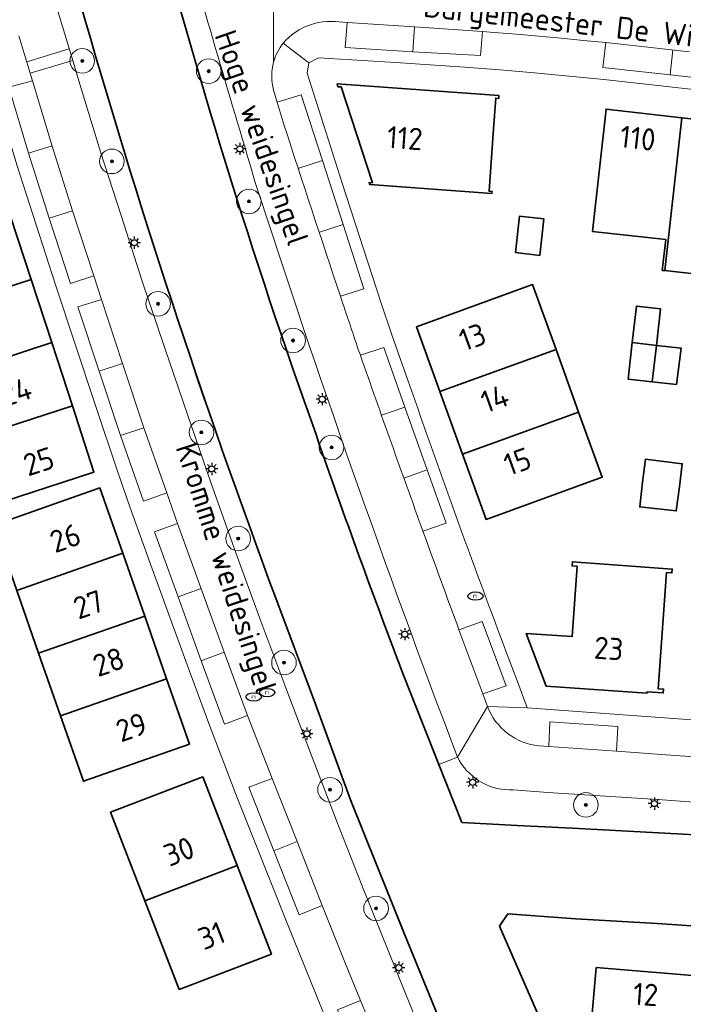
# Model space of a CAD drawing. Header units: metres. Extents: x 89394 to 92106, y 463550 to 466167.
# Tile 36 of 112: x 90453 to 90507, y 465305 to 465385. Entities that reach past the tile are written whole.
import ezdxf
from ezdxf.enums import TextEntityAlignment as Align

# ---------------------------------------------------------------- set-up
doc = ezdxf.new("R2010")
doc.units = ezdxf.units.M
for name, color, linetype, lineweight in [('B-PV-GK-BESCHOEIING-G', 253, 'OB-BESCHOEIING-BLOK', 35), ('B-PV-GR-BOOM-S', 90, 'Continuous', 25), ('B-PV-IE-MEUBILAIR-S', 7, 'Continuous', 25), ('B-PV-OG-BEBOUWING-GV', 7, 'Continuous', 35), ('B-PV-OG-BEBOUWING-T18', 1, 'Continuous', 18), ('B-PV-OG-TERREIN_BEGROEID-GV', 7, 'Continuous', 18), ('B-PV-OG-TERREIN_ERF-GV', 50, 'Continuous', 18), ('B-PV-OG-TOPOGRAFIE-T18', 1, 'Continuous', 18), ('B-PV-OG-WATER-GV', 130, 'Continuous', 18), ('B-PV-VH-VERHARDING_BETONSTRAATSTEEN-GV', 190, 'Continuous', 18), ('B-PV-VH-VERHARDING_STRAATBAKSTEEN-GV', 40, 'Continuous', 18), ('B-PV-VW-MARKERING_PICTOGRAM-G', 7, 'Continuous', 18)]:
    doc.layers.add(name, color=color, linetype=linetype, lineweight=lineweight)
doc.styles.add('NLCS-ISO', font='NLCS-ISO.ttf')
doc.styles.add('NLCS-ISO-M500-T18', font='NLCS-ISO.ttf', dxfattribs={"height": 0.9})
doc.linetypes.add('OB-BESCHOEIING-BLOK', pattern='A,6,-1,[152,NLCS.SHX,S=2,R=0,X=-1,Y=0]', length=7)

# ---------------------------------------------------------------- blocks, each defined once
blk = doc.blocks.new('SIE-MEUBILAIR_PAAL_LICHTMAST-SO')
for points in [[(-0.62, 0), (-1, 0)], [(-0.71, 0.71), (-0.44, 0.44)], [(0, 1), (0, 0.62)], [(0.44, 0.44), (0.71, 0.71)], [(1, 0), (0.62, 0)], [(-0.71, -0.71), (-0.44, -0.44)], [(0, -0.62), (0, -1)], [(0.44, -0.44), (0.71, -0.71)]]:
    blk.add_lwpolyline(points)
blk.add_circle((0, 0), 0.5)
blk = doc.blocks.new('SIE-MEUBILAIR_PUT_RIOOLPUT-SO')
blk.add_ellipse((0, 0), major_axis=(1.25, 0), ratio=0.54)
at = {"style": 'NLCS-ISO'}
blk.add_text('ri', height=0.75, dxfattribs=at).set_placement((-0.04, 0.07), align=Align.MIDDLE_CENTER)
blk = doc.blocks.new('SGR-BOOM_GBKN-SO')
at = {"linetype": 'ByBlock', "lineweight": 18}
h = blk.add_hatch(color=0, dxfattribs=at)
h.dxf.hatch_style = 1
edge = h.paths.add_edge_path()
edge.add_arc((0, 0), 0.25, 0, 360)
at = {"color": 0, "linetype": 'ByBlock', "lineweight": 18}
for radius in [2, 0.25]:
    blk.add_circle((0, 0), radius, dxfattribs=at)
at = {"color": 0, "linetype": 'ByBlock', "lineweight": 18, "style": 'NLCS-ISO'}
blk.add_attdef('SOORT', (2.5, 0), '', height=1.5, dxfattribs=at)

msp = doc.modelspace()

# ---------------------------------------------------------------- linework, layer by layer
at = {"layer": 'B-PV-GK-BESCHOEIING-G'}
for points in [[(90463.604, 465396.095, 0.021875), (90477.332, 465351.57)], [(90474.04, 465338.343, -0.019914), (90458.082, 465386.955)], [(90477.332, 465351.57, 0.008417), (90484.47, 465331.957)]]:
    msp.add_lwpolyline(points, format="xyb", dxfattribs=at)
at = {"layer": 'B-PV-GK-BESCHOEIING-G', "flags": 128}
for points in [[(90474.04, 465338.343), (90477.257, 465329.717), (90480.12, 465321.933), (90484.432, 465311.162), (90491.097, 465294.847), (90496.354, 465281.981)], [(90484.47, 465331.957), (90487.297, 465324.81)], [(90487.297, 465324.81), (90489.16, 465320.1)], [(90489.16, 465320.1), (90493.656, 465319.868), (90498.152, 465319.634), (90502.647, 465319.396), (90507.143, 465319.157), (90511.638, 465318.914), (90516.263, 465318.614), (90520.51, 465318.275), (90524.757, 465317.925), (90529.003, 465317.566), (90533.248, 465317.198), (90537.492, 465316.819), (90542.101, 465316.346), (90544.293, 465316.019), (90546.483, 465315.671), (90548.669, 465315.304), (90550.851, 465314.917), (90553.03, 465314.51), (90566.387, 465312.248)], [(90562.535, 465304.923), (90560.215, 465305.392), (90556.928, 465306.039), (90553.638, 465306.668), (90550.345, 465307.278), (90548.508, 465307.586), (90546.669, 465307.88), (90544.828, 465308.161), (90542.985, 465308.429), (90541.14, 465308.684), (90536.542, 465309.274), (90533.562, 465309.606), (90530.579, 465309.916), (90527.595, 465310.206), (90524.608, 465310.475), (90521.62, 465310.724), (90518.63, 465310.951), (90515.638, 465311.158), (90511.015, 465311.474), (90505.026, 465311.89), (90498.41, 465312.267), (90492.892, 465312.669), (90492.227, 465311.672), (90497.631, 465299.249), (90507.576, 465276.845)]]:
    msp.add_lwpolyline(points, dxfattribs=at)
at = {"layer": 'B-PV-OG-BEBOUWING-GV', "flags": 128}
for points in [[(90491.6, 465371.251), (90491.612, 465371.425), (90491.367, 465371.441), (90491.723, 465376.498), (90491.906, 465379.007), (90492.149, 465378.989), (90492.166, 465379.211), (90479.013, 465380.168), (90479.078, 465379.932), (90479.351, 465379.924), (90481.893, 465372.116), (90481.621, 465372.135), (90481.671, 465371.989)], [(90505.447, 465364.999), (90505.64, 465364.977), (90507.047, 465377.417), (90500.876, 465378.122), (90499.767, 465368.163), (90505.731, 465367.518)], [(90513.008, 465376.736), (90507.047, 465377.417), (90505.64, 465364.977), (90511.603, 465364.309)], [(90452.482, 465369.39), (90443.807, 465366.566), (90445.479, 465361.432), (90454.155, 465364.256)], [(90493.508, 465366.443), (90495.489, 465366.22), (90495.812, 465369.182), (90493.84, 465369.397)], [(90445.479, 465361.432), (90447.152, 465356.297), (90455.828, 465359.122), (90454.155, 465364.256)], [(90485.468, 465360.416), (90487.37, 465355.142), (90496.811, 465358.559), (90494.9, 465363.843)], [(90504.972, 465358.885), (90505.307, 465361.863), (90503.338, 465362.093), (90502.999, 465359.127)], [(90447.152, 465356.297), (90448.824, 465351.162), (90457.501, 465353.988), (90455.828, 465359.122)], [(90504.634, 465355.935), (90504.972, 465358.885), (90502.999, 465359.127), (90502.659, 465356.16)], [(90506.609, 465355.709), (90506.981, 465358.666), (90504.972, 465358.885), (90504.634, 465355.935)], [(90489.202, 465350.062), (90498.647, 465353.481), (90496.811, 465358.559), (90487.37, 465355.142)], [(90450.579, 465345.775), (90459.256, 465348.602), (90457.501, 465353.988), (90448.824, 465351.162)], [(90498.647, 465353.481), (90489.202, 465350.062), (90491.12, 465344.744), (90500.561, 465348.188)], [(90506.832, 465347.407), (90507.069, 465349.273), (90504.084, 465349.656), (90503.844, 465347.787), (90503.619, 465345.761), (90506.581, 465345.432)], [(90461.598, 465341.989), (90459.739, 465347.309), (90451.113, 465344.292), (90452.978, 465338.96)], [(90461.598, 465341.989), (90452.978, 465338.96), (90454.76, 465333.862), (90463.38, 465336.891)], [(90498.523, 465340.935), (90498.126, 465335.214), (90494.396, 465335.456), (90496.016, 465331.183), (90504.201, 465330.612), (90504.208, 465330.718), (90505.527, 465330.639), (90505.549, 465330.947), (90505.109, 465330.979), (90505.781, 465340.429), (90506.227, 465340.398), (90506.25, 465340.71), (90498.142, 465341.298), (90498.118, 465340.965)], [(90463.38, 465336.891), (90454.76, 465333.862), (90456.543, 465328.765), (90465.162, 465331.794)], [(90467.025, 465326.463), (90465.162, 465331.794), (90456.543, 465328.765), (90458.402, 465323.449)], [(90468.108, 465323.823), (90460.604, 465320.928), (90463.4, 465313.72), (90470.893, 465316.615)], [(90473.679, 465309.404), (90470.893, 465316.615), (90463.4, 465313.72), (90466.19, 465306.526)], [(90503.636, 465298.373), (90508.711, 465297.983), (90509.514, 465307.513), (90500.08, 465308.305), (90499.498, 465301.785), (90503.898, 465301.409)]]:
    msp.add_lwpolyline(points, close=True, dxfattribs=at)
at = {"layer": 'B-PV-OG-TERREIN_BEGROEID-GV'}
for points in [[(90472.345, 465372.229, -0.002017), (90465.937, 465394.058)], [(90488.807, 465325.407, -0.012925), (90472.345, 465372.229)]]:
    msp.add_lwpolyline(points, format="xyb", dxfattribs=at)
at = {"layer": 'B-PV-OG-TERREIN_BEGROEID-GV', "flags": 128}
for points in [[(90456.246, 465386.342), (90457.54, 465382.076), (90458.041, 465380.423), (90459.801, 465374.644), (90461.465, 465369.458), (90463.187, 465364.13), (90465.022, 465358.661), (90466.851, 465353.267), (90468.759, 465347.758), (90470.786, 465342.04), (90472.812, 465336.479), (90474.844, 465331.05), (90476.932, 465325.554), (90478.938, 465320.328), (90481.025, 465315.009), (90483.216, 465309.545), (90485.664, 465303.511)], [(90491.097, 465294.847), (90484.432, 465311.162), (90480.12, 465321.933), (90477.257, 465329.717), (90474.04, 465338.343), (90472.701, 465341.989), (90471.383, 465345.643), (90470.086, 465349.304), (90468.81, 465352.973), (90467.555, 465356.648), (90466.32, 465360.331), (90465.107, 465364.021), (90463.915, 465367.717), (90462.743, 465371.421), (90461.593, 465375.131), (90460.464, 465378.847), (90459.356, 465382.57), (90458.269, 465386.299)], [(90466.217, 465386.456), (90467.128, 465383.253), (90468.059, 465380.057), (90469.01, 465376.867), (90469.981, 465373.682), (90470.972, 465370.504), (90471.982, 465367.332), (90473.013, 465364.166), (90474.063, 465361.007), (90475.133, 465357.855), (90476.223, 465354.709), (90477.332, 465351.57), (90478.476, 465348.285), (90479.638, 465345.006), (90480.818, 465341.733), (90482.017, 465338.468), (90483.235, 465335.209), (90484.47, 465331.957), (90487.297, 465324.81), (90488.807, 465325.407)], [(90511.7, 465321.485), (90505.084, 465321.963), (90496.144, 465322.538), (90493.335, 465322.756), (90493.009, 465322.752), (90492.683, 465322.77), (90492.359, 465322.81), (90492.039, 465322.872), (90491.723, 465322.955), (90491.414, 465323.06), (90491.113, 465323.185), (90490.821, 465323.331), (90490.539, 465323.496), (90490.269, 465323.679), (90490.012, 465323.881), (90489.77, 465324.099), (90489.543, 465324.333), (90489.332, 465324.582), (90489.138, 465324.845), (90488.963, 465325.12), (90488.807, 465325.407), (90487.297, 465324.81), (90489.16, 465320.1), (90493.656, 465319.868), (90498.152, 465319.634), (90502.647, 465319.396), (90507.143, 465319.157), (90511.638, 465318.914)]]:
    msp.add_lwpolyline(points, dxfattribs=at)
at = {"layer": 'B-PV-OG-TERREIN_ERF-GV', "flags": 128}
for points in [[(90507.989, 465379.71), (90504.34, 465380.123), (90500.688, 465380.514), (90497.871, 465380.796), (90495.053, 465381.057), (90492.233, 465381.298), (90489.411, 465381.517), (90486.587, 465381.717), (90483.762, 465381.895), (90477.499, 465382.286), (90476.73, 465381.888), (90476.576, 465381.033), (90479.44, 465372.085), (90482.559, 465362.42), (90483.478, 465359.746), (90484.804, 465355.991)], [(90479.637, 465300.314), (90477.358, 465305.939), (90475.012, 465311.765), (90470.932, 465322.047), (90468.665, 465327.938), (90466.832, 465332.916), (90463.85, 465341.121), (90462.16, 465345.773), (90461.164, 465348.674), (90459.351, 465354.086), (90456.122, 465363.832), (90452.995, 465373.573)], [(90493.593, 465331.777), (90494.458, 465329.411), (90508.215, 465328.422)], [(90511.015, 465311.474), (90505.026, 465311.89), (90498.41, 465312.267), (90492.892, 465312.669), (90492.227, 465311.672), (90497.631, 465299.249), (90507.576, 465276.845)]]:
    msp.add_lwpolyline(points, dxfattribs=at)
for points in [[(90457.501, 465353.988), (90459.256, 465348.602), (90450.579, 465345.775), (90448.824, 465351.162), (90447.152, 465356.297), (90445.479, 465361.432), (90443.807, 465366.566), (90442.135, 465371.7), (90440.391, 465377.053), (90449.063, 465379.881), (90450.809, 465374.525), (90452.482, 465369.39), (90454.155, 465364.256), (90455.828, 465359.122)], [(90491.612, 465371.425), (90491.6, 465371.251), (90481.671, 465371.989), (90481.621, 465372.135), (90481.893, 465372.116), (90479.351, 465379.924), (90479.078, 465379.932), (90479.013, 465380.168), (90492.166, 465379.211), (90492.149, 465378.989), (90491.906, 465379.007), (90491.723, 465376.498), (90491.367, 465371.441)], [(90505.64, 465364.977), (90505.447, 465364.999), (90505.731, 465367.518), (90499.767, 465368.163), (90500.876, 465378.122), (90507.047, 465377.417), (90513.008, 465376.736), (90518.97, 465376.056), (90525.165, 465375.348), (90524.058, 465365.419), (90518.092, 465366.097), (90517.821, 465363.613), (90517.566, 465363.642), (90511.603, 465364.309)], [(90493.508, 465366.443), (90493.84, 465369.397), (90495.812, 465369.182), (90495.489, 465366.22)], [(90487.37, 465355.142), (90485.468, 465360.416), (90494.9, 465363.843), (90496.811, 465358.559), (90498.647, 465353.481), (90500.561, 465348.188), (90491.12, 465344.744), (90489.202, 465350.062)], [(90504.634, 465355.935), (90502.659, 465356.16), (90502.999, 465359.127), (90503.338, 465362.093), (90505.307, 465361.863), (90504.972, 465358.885), (90506.981, 465358.666), (90506.609, 465355.709)], [(90503.844, 465347.787), (90504.084, 465349.656), (90507.069, 465349.273), (90506.832, 465347.407), (90506.581, 465345.432), (90503.619, 465345.761)], [(90452.978, 465338.96), (90451.113, 465344.292), (90459.739, 465347.309), (90461.598, 465341.989), (90463.38, 465336.891), (90465.162, 465331.794), (90467.025, 465326.463), (90458.402, 465323.449), (90456.543, 465328.765), (90454.76, 465333.862)], [(90498.126, 465335.214), (90498.523, 465340.935), (90498.118, 465340.965), (90498.142, 465341.298), (90506.25, 465340.71), (90506.227, 465340.398), (90505.781, 465340.429), (90505.109, 465330.979), (90505.549, 465330.947), (90505.527, 465330.639), (90504.208, 465330.718), (90504.201, 465330.612), (90496.016, 465331.183), (90494.396, 465335.456)], [(90460.604, 465320.928), (90468.108, 465323.823), (90470.893, 465316.615), (90473.679, 465309.404), (90466.19, 465306.526), (90463.4, 465313.72)], [(90508.711, 465297.983), (90503.636, 465298.373), (90503.898, 465301.409), (90499.498, 465301.785), (90500.08, 465308.305), (90509.514, 465307.513)]]:
    msp.add_lwpolyline(points, close=True, dxfattribs=at)
at = {"layer": 'B-PV-OG-TERREIN_ERF-GV'}
msp.add_lwpolyline([(90484.804, 465355.991, 0.007552), (90493.593, 465331.777)], format="xyb", dxfattribs=at)
at = {"layer": 'B-PV-OG-WATER-GV', "flags": 128}
for points in [[(90458.269, 465386.299), (90459.356, 465382.57), (90460.464, 465378.847), (90461.593, 465375.131), (90462.743, 465371.421), (90463.915, 465367.717), (90465.107, 465364.021), (90466.32, 465360.331), (90467.555, 465356.648), (90468.81, 465352.973), (90470.086, 465349.304), (90471.383, 465345.643), (90472.701, 465341.989), (90474.04, 465338.343), (90477.257, 465329.717), (90480.12, 465321.933), (90484.432, 465311.162), (90491.097, 465294.847)], [(90511.638, 465318.914), (90507.143, 465319.157), (90502.647, 465319.396), (90498.152, 465319.634), (90493.656, 465319.868), (90489.16, 465320.1), (90487.297, 465324.81), (90484.47, 465331.957), (90483.235, 465335.209), (90482.017, 465338.468), (90480.818, 465341.733), (90479.638, 465345.006), (90478.476, 465348.285), (90477.332, 465351.57), (90476.223, 465354.709), (90475.133, 465357.855), (90474.063, 465361.007), (90473.013, 465364.166), (90471.982, 465367.332), (90470.972, 465370.504), (90469.981, 465373.682), (90469.01, 465376.867), (90468.059, 465380.057), (90467.128, 465383.253), (90466.217, 465386.456)], [(90507.576, 465276.845), (90497.631, 465299.249), (90492.227, 465311.672), (90492.892, 465312.669), (90498.41, 465312.267), (90505.026, 465311.89), (90511.015, 465311.474)]]:
    msp.add_lwpolyline(points, dxfattribs=at)
at = {"layer": 'B-PV-VH-VERHARDING_BETONSTRAATSTEEN-GV', "flags": 128}
for points in [[(90473.857, 465381.93), (90473.862, 465389.37), (90473.216, 465391.498), (90470.851, 465393.76), (90470.59, 465393.718), (90470.151, 465395.225), (90469.341, 465395.255), (90465.716, 465395.387), (90466.046, 465394.055), (90465.937, 465394.058)], [(90453.16, 465384.082), (90454.08, 465381.027), (90457.54, 465382.076), (90456.246, 465386.342), (90454.892, 465390.593), (90454.376, 465392.252)], [(90510.226, 465386.041), (90503.504, 465386.948), (90500.443, 465387.287), (90495.451, 465387.619), (90491.509, 465387.933), (90487.565, 465388.232), (90483.621, 465388.515), (90479.675, 465388.782), (90475.728, 465389.034), (90475.416, 465389.067), (90475.105, 465389.107), (90474.794, 465389.153), (90474.485, 465389.207), (90474.177, 465389.267), (90474.114, 465389.286), (90474.05, 465389.306), (90473.987, 465389.326), (90473.924, 465389.348), (90473.862, 465389.37), (90473.857, 465381.93)], [(90508.25, 465380.659), (90506.08, 465380.903), (90500.606, 465381.488), (90500.855, 465383.523), (90499.041, 465383.706), (90497.226, 465383.88), (90495.41, 465384.047), (90493.594, 465384.207), (90491.777, 465384.358), (90490.825, 465384.423), (90490.674, 465382.471), (90485.159, 465382.77), (90479.675, 465383.12), (90479.847, 465385.171), (90478.868, 465385.238), (90478.528, 465385.251), (90478.189, 465385.241), (90477.85, 465385.209), (90477.515, 465385.154), (90477.184, 465385.077), (90476.858, 465384.978), (90476.541, 465384.858), (90476.231, 465384.716), (90475.932, 465384.555), (90475.645, 465384.374), (90475.37, 465384.173), (90475.109, 465383.956), (90474.864, 465383.721), (90474.634, 465383.47), (90476.73, 465381.888), (90477.499, 465382.286), (90483.762, 465381.895), (90486.587, 465381.717), (90489.411, 465381.517), (90492.233, 465381.298), (90495.053, 465381.057), (90497.871, 465380.796), (90500.688, 465380.514), (90504.34, 465380.123), (90507.989, 465379.71)], [(90474.634, 465383.47), (90474.864, 465383.721), (90475.109, 465383.956), (90475.37, 465384.173), (90475.645, 465384.374), (90475.932, 465384.555), (90476.231, 465384.716), (90476.541, 465384.858), (90476.858, 465384.978), (90477.184, 465385.077), (90477.515, 465385.154), (90477.85, 465385.209), (90478.189, 465385.241), (90478.528, 465385.251), (90478.868, 465385.238), (90479.847, 465385.171), (90485.297, 465384.8), (90490.825, 465384.423), (90491.777, 465384.358), (90493.594, 465384.207), (90495.41, 465384.047), (90497.226, 465383.88), (90499.041, 465383.706), (90500.855, 465383.523), (90502.558, 465383.344), (90504.26, 465383.158), (90505.962, 465382.965), (90507.662, 465382.765)], [(90484.804, 465355.991), (90483.478, 465359.746), (90482.559, 465362.42), (90479.44, 465372.085), (90476.576, 465381.033), (90476.73, 465381.888), (90474.634, 465383.47)], [(90507.662, 465382.765), (90505.962, 465382.965), (90504.26, 465383.158), (90502.558, 465383.344), (90500.855, 465383.523), (90500.606, 465381.488), (90506.08, 465380.903), (90508.25, 465380.659)], [(90485.664, 465303.511), (90483.216, 465309.545), (90481.025, 465315.009), (90478.938, 465320.328), (90476.932, 465325.554), (90474.844, 465331.05), (90472.812, 465336.479), (90470.786, 465342.04), (90468.759, 465347.758), (90466.851, 465353.267), (90465.022, 465358.661), (90463.187, 465364.13), (90461.465, 465369.458), (90459.801, 465374.644), (90458.041, 465380.423), (90457.54, 465382.076), (90454.08, 465381.027), (90454.261, 465380.428), (90455.869, 465375.102), (90457.514, 465369.849), (90459.239, 465364.568), (90459.872, 465362.632), (90461.572, 465357.438), (90463.323, 465352.192), (90465.181, 465346.9), (90466.056, 465344.408), (90469.835, 465333.947), (90471.726, 465328.805), (90473.737, 465323.69), (90475.767, 465318.546), (90477.811, 465313.345), (90479.657, 465308.731), (90480.927, 465305.626), (90482.971, 465300.63)], [(90473.856, 465379.664), (90474.153, 465378.676), (90476.088, 465379.274), (90477.833, 465373.93), (90479.508, 465368.744), (90481.195, 465363.492), (90479.286, 465362.912)], [(90474.719, 465376.79), (90474.153, 465378.676), (90473.856, 465379.664)], [(90479.286, 465362.912), (90481.195, 465363.492), (90479.508, 465368.744), (90477.833, 465373.93), (90476.088, 465379.274), (90474.153, 465378.676)], [(90474.153, 465378.676), (90474.719, 465376.79)], [(90480.743, 465358.574), (90480.908, 465358.101), (90482.813, 465358.722), (90484.519, 465353.887), (90486.331, 465348.779), (90487.869, 465344.437), (90485.992, 465343.802)], [(90480.908, 465358.101), (90480.743, 465358.574)], [(90485.992, 465343.802), (90487.869, 465344.437), (90486.331, 465348.779), (90484.519, 465353.887), (90482.813, 465358.722), (90480.908, 465358.101)], [(90488.807, 465325.407), (90491.227, 465329.527), (90490.867, 465330.558), (90488.921, 465335.773)], [(90488.921, 465335.773), (90490.807, 465336.447), (90492.76, 465331.215), (90490.867, 465330.558), (90491.227, 465329.527), (90494.458, 465329.411), (90493.593, 465331.777)], [(90512.609, 465325.117), (90505.771, 465325.608), (90501.719, 465325.888), (90496.219, 465326.269), (90495.407, 465326.325), (90495.065, 465326.376), (90494.728, 465326.45), (90494.396, 465326.546), (90494.071, 465326.665), (90493.756, 465326.805), (90493.45, 465326.966), (90493.156, 465327.148), (90492.875, 465327.349), (90492.608, 465327.568), (90492.356, 465327.805), (90492.121, 465328.058), (90491.903, 465328.326), (90491.704, 465328.609), (90491.525, 465328.904), (90491.365, 465329.21), (90491.227, 465329.527), (90488.807, 465325.407), (90488.963, 465325.12), (90489.138, 465324.845), (90489.332, 465324.582), (90489.543, 465324.333), (90489.77, 465324.099), (90490.012, 465323.881), (90490.269, 465323.679), (90490.539, 465323.496), (90490.821, 465323.331), (90491.113, 465323.185), (90491.414, 465323.06), (90491.723, 465322.955), (90492.039, 465322.872), (90492.359, 465322.81), (90492.683, 465322.77), (90493.009, 465322.752), (90493.335, 465322.756), (90496.144, 465322.538), (90505.084, 465321.963), (90511.7, 465321.485)], [(90508.215, 465328.422), (90494.458, 465329.411), (90491.227, 465329.527), (90491.365, 465329.21), (90491.525, 465328.904), (90491.704, 465328.609), (90491.903, 465328.326), (90492.121, 465328.058), (90492.356, 465327.805), (90492.608, 465327.568), (90492.875, 465327.349), (90493.156, 465327.148), (90493.45, 465326.966), (90493.756, 465326.805), (90494.071, 465326.665), (90494.396, 465326.546), (90494.728, 465326.45), (90495.065, 465326.376), (90495.407, 465326.325), (90496.219, 465326.269), (90496.309, 465328.282), (90501.821, 465327.895), (90501.719, 465325.888), (90505.771, 465325.608), (90512.609, 465325.117)]]:
    msp.add_lwpolyline(points, dxfattribs=at)
at = {"layer": 'B-PV-VH-VERHARDING_BETONSTRAATSTEEN-GV'}
for points in [[(90465.937, 465394.058, 0.002017), (90472.345, 465372.229)], [(90473.857, 465381.93, -0.100596), (90474.634, 465383.47)], [(90474.634, 465383.47, 0.100596), (90473.857, 465381.93)], [(90473.857, 465381.93, 0.133716), (90473.856, 465379.664)], [(90473.856, 465379.664, -0.133716), (90473.857, 465381.93)], [(90474.719, 465376.79, 0.002359), (90479.286, 465362.912)], [(90479.286, 465362.912, -0.002359), (90474.719, 465376.79)], [(90472.345, 465372.229, 0.012925), (90488.807, 465325.407)], [(90479.286, 465362.912, 0.000761), (90480.743, 465358.574)], [(90480.743, 465358.574, -0.000761), (90479.286, 465362.912)], [(90480.908, 465358.101, 0.002646), (90485.992, 465343.802)], [(90485.992, 465343.802, -0.002646), (90480.908, 465358.101)], [(90493.593, 465331.777, -0.007552), (90484.804, 465355.991)], [(90485.992, 465343.802, 0.001629), (90488.921, 465335.773)], [(90488.921, 465335.773, -0.001629), (90485.992, 465343.802)]]:
    msp.add_lwpolyline(points, format="xyb", dxfattribs=at)
at = {"layer": 'B-PV-VH-VERHARDING_BETONSTRAATSTEEN-GV', "flags": 128}
for points in [[(90490.825, 465384.423), (90485.297, 465384.8), (90479.847, 465385.171), (90479.675, 465383.12), (90485.159, 465382.77), (90490.674, 465382.471)], [(90488.921, 465335.773), (90490.867, 465330.558), (90492.76, 465331.215), (90490.807, 465336.447)], [(90496.219, 465326.269), (90501.719, 465325.888), (90501.821, 465327.895), (90496.309, 465328.282)]]:
    msp.add_lwpolyline(points, close=True, dxfattribs=at)
at = {"layer": 'B-PV-VH-VERHARDING_STRAATBAKSTEEN-GV', "flags": 128}
for points in [[(90448.01, 465386.336), (90446.522, 465385.64), (90447.418, 465383.868), (90449.941, 465383.731), (90452.15, 465376.409), (90452.995, 465373.573), (90456.122, 465363.832), (90459.351, 465354.086), (90461.164, 465348.674), (90462.16, 465345.773), (90463.85, 465341.121), (90466.832, 465332.916), (90468.665, 465327.938), (90470.932, 465322.047), (90475.012, 465311.765), (90477.358, 465305.939), (90479.637, 465300.314)], [(90479.053, 465304.869), (90480.927, 465305.626), (90479.657, 465308.731), (90477.811, 465313.345), (90475.948, 465312.595), (90473.887, 465317.801), (90471.833, 465322.978), (90473.737, 465323.69), (90471.726, 465328.805), (90469.855, 465328.092), (90467.977, 465333.248), (90466.099, 465338.447), (90464.179, 465343.75), (90466.056, 465344.408), (90465.181, 465346.9), (90463.276, 465346.231), (90461.421, 465351.56), (90459.688, 465356.811), (90457.946, 465362.034), (90459.872, 465362.632), (90459.239, 465364.568), (90457.339, 465363.945), (90455.613, 465369.247), (90453.94, 465374.541), (90452.328, 465379.891), (90454.261, 465380.428), (90454.08, 465381.027), (90453.16, 465384.082)]]:
    msp.add_lwpolyline(points, dxfattribs=at)
for points in [[(90455.869, 465375.102), (90454.261, 465380.428), (90452.328, 465379.891), (90453.94, 465374.541), (90455.613, 465369.247), (90457.339, 465363.945), (90459.239, 465364.568), (90457.514, 465369.849)], [(90459.872, 465362.632), (90457.946, 465362.034), (90459.688, 465356.811), (90461.421, 465351.56), (90463.276, 465346.231), (90465.181, 465346.9), (90463.323, 465352.192), (90461.572, 465357.438)], [(90466.056, 465344.408), (90464.179, 465343.75), (90466.099, 465338.447), (90467.977, 465333.248), (90469.855, 465328.092), (90471.726, 465328.805), (90469.835, 465333.947)], [(90473.737, 465323.69), (90471.833, 465322.978), (90473.887, 465317.801), (90475.948, 465312.595), (90477.811, 465313.345), (90475.767, 465318.546)], [(90482.971, 465300.63), (90480.927, 465305.626), (90479.053, 465304.869), (90481.11, 465299.847)]]:
    msp.add_lwpolyline(points, close=True, dxfattribs=at)
at = {"layer": 'B-PV-VW-MARKERING_PICTOGRAM-G', "flags": 128}
for points in [[(90485.159, 465382.77), (90485.297, 465384.8)], [(90453.795, 465381.973), (90457.253, 465383.022)], [(90506.08, 465380.903), (90506.315, 465382.924)], [(90453.94, 465374.541), (90455.863, 465375.122)], [(90477.833, 465373.93), (90475.908, 465373.308)], [(90455.613, 465369.247), (90457.514, 465369.849)], [(90479.508, 465368.744), (90477.594, 465368.119)], [(90459.688, 465356.811), (90461.572, 465357.438)], [(90484.519, 465353.887), (90482.625, 465353.217)], [(90461.421, 465351.56), (90463.322, 465352.195)], [(90486.331, 465348.779), (90484.444, 465348.104)], [(90466.099, 465338.447), (90467.966, 465339.121)], [(90467.977, 465333.248), (90469.835, 465333.947)], [(90473.887, 465317.801), (90475.767, 465318.546)]]:
    msp.add_lwpolyline(points, dxfattribs=at)

# ---------------------------------------------------------------- block references
at = {"layer": 'B-PV-GR-BOOM-S', "xscale": 0.5, "yscale": 0.5, "zscale": 0.5}
for p in [(90458.307, 465382.038), (90468.584, 465381.2), (90460.718, 465373.867), (90471.848, 465370.606), (90464.47, 465362.281), (90475.437, 465359.3), (90467.99, 465351.825), (90478.568, 465350.6), (90470.977, 465343.191), (90474.701, 465333.105), (90478.445, 465322.764), (90499.235, 465321.532), (90482.182, 465313.11)]:
    msp.add_blockref('SGR-BOOM_GBKN-SO', p, dxfattribs=at)
at = {"layer": 'B-PV-IE-MEUBILAIR-S', "xscale": 0.5, "yscale": 0.5, "zscale": 0.5}
for name, p in [('SIE-MEUBILAIR_PAAL_LICHTMAST-SO', (90471.118, 465374.884)), ('SIE-MEUBILAIR_PAAL_LICHTMAST-SO', (90462.536, 465367.245)), ('SIE-MEUBILAIR_PAAL_LICHTMAST-SO', (90477.805, 465354.525)), ('SIE-MEUBILAIR_PAAL_LICHTMAST-SO', (90468.831, 465348.856)), ('SIE-MEUBILAIR_PUT_RIOOLPUT-SO', (90490.27, 465338.507)), ('SIE-MEUBILAIR_PAAL_LICHTMAST-SO', (90484.521, 465335.414)), ('SIE-MEUBILAIR_PUT_RIOOLPUT-SO', (90473.337, 465330.665)), ('SIE-MEUBILAIR_PUT_RIOOLPUT-SO', (90472.244, 465330.313)), ('SIE-MEUBILAIR_PAAL_LICHTMAST-SO', (90476.558, 465327.317)), ('SIE-MEUBILAIR_PAAL_LICHTMAST-SO', (90490.035, 465323.369)), ('SIE-MEUBILAIR_PAAL_LICHTMAST-SO', (90504.807, 465321.637)), ('SIE-MEUBILAIR_PAAL_LICHTMAST-SO', (90484.03, 465308.291))]:
    msp.add_blockref(name, p, dxfattribs=at)

# ---------------------------------------------------------------- texts
at = {"layer": 'B-PV-OG-BEBOUWING-T18', "style": 'NLCS-ISO-M500-T18'}
for s, rotation, p in [('112', 355.9, (90484.525, 465375.756)), ('110', 353.5, (90503.455, 465375.753)), ('13', 19.8, (90490.021, 465359.583)), ('24', 18, (90452.925, 465355.122)), ('14', 19.8, (90491.827, 465354.573)), ('25', 18, (90454.768, 465349.464)), ('15', 19.8, (90493.673, 465349.456)), ('26', 19.2, (90456.927, 465343.231)), ('27', 19.2, (90458.816, 465337.826)), ('23', 355.8, (90501.096, 465334.249)), ('28', 19.2, (90460.445, 465333.165)), ('29', 19.2, (90462.302, 465327.852)), ('30', 21.1, (90466.167, 465317.747)), ('31', 21.1, (90468.813, 465310.9)), ('12', 356.1, (90504.095, 465306.113))]:
    msp.add_text(s, height=1.8, rotation=rotation, dxfattribs=at).set_placement(p, align=Align.MIDDLE)
at = {"layer": 'B-PV-OG-TOPOGRAFIE-T18', "style": 'NLCS-ISO-M500-T18'}
for s, rotation, p in [('Burgemeester De Wildesingel', 353.6, (90501.611, 465384.517)), ('Hoge weidesingel', 289.3, (90472.643, 465375.699)), ('Kromme weidesingel', 288.1, (90469.768, 465340.719))]:
    msp.add_text(s, height=1.8, rotation=rotation, dxfattribs=at).set_placement(p, align=Align.MIDDLE)

doc.saveas('drawing.dxf')
